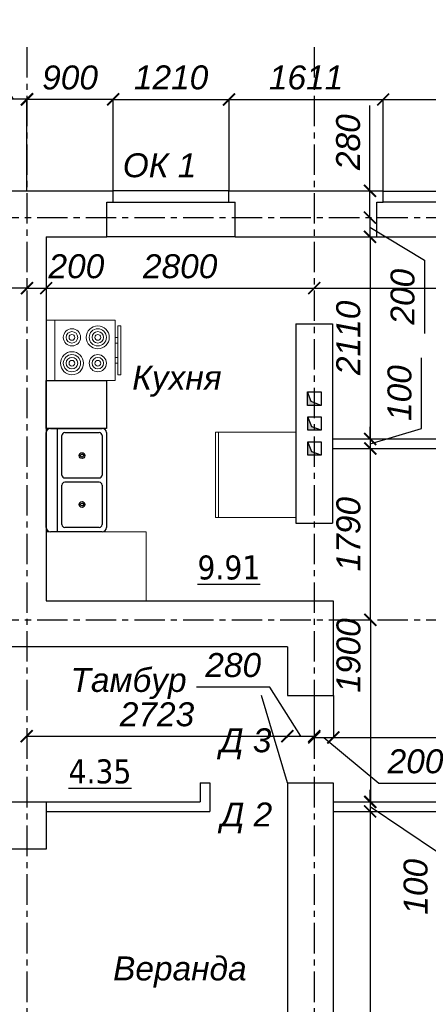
# Model space of a CAD drawing. Header units: millimetres. Extents: x 84778 to 227326, y -44398 to 146312.
# Tile 6 of 67: x 151109 to 155377, y -14072 to -3791. Entities that reach past the tile are written whole.
import ezdxf

# ---------------------------------------------------------------- set-up
doc = ezdxf.new("R2010")
doc.units = ezdxf.units.MM
doc.header["$LTSCALE"] = 10
doc.linetypes.add('CENTER', pattern=[50.8, 31.75, -6.35, 6.35, -6.35])
for name, color, linetype in [('Осевая', 7, 'CENTER'), ('Размерная', 7, 'Continuous'), ('Текст', 7, 'Continuous')]:
    doc.layers.add(name, color=color, linetype=linetype)
doc.layers.add('Основная', color=7, linetype='Continuous', lineweight=30)
doc.layers.add('Тонкая', color=7, linetype='Continuous', lineweight=25)
doc.styles.add('STIL 888', font='ARIALI.TTF')
doc.dimstyles.new('ISO-25$0', dxfattribs={"dimtxt": 250, "dimasz": 125, "dimexe": 1.25, "dimexo": 0.625, "dimgap": 100, "dimtad": 1, "dimdec": 0, "dimtxsty": 'STIL 888', "dimblk": 'ARCHTICK', "dimcen": 2.5, "dimadec": 0, "dimazin": 0, "dimtfac": 1, "dimtdec": 0, "dimtmove": 0, "dimatfit": 3, "dimfxl": 0, "dimarcsym": 0})

# ---------------------------------------------------------------- blocks, each defined once
blk = doc.blocks.new('Sink-double - 36 in top')
for p, q in [((-18, -4), (18, -4)), ((-0.75, -18.5), (-0.75, -6.5)), ((0.75, -6.5), (0.75, -18.5))]:
    blk.add_line(p, q)
for points in [[(-16.5, 0), (16.5, 0)], [(-18, -19.5), (-18, -1.5)], [(18, -1.5), (18, -19.5)], [(-16.5, -18.5), (-16.5, -6.5)], [(-15.5, -5.5), (-1.75, -5.5)], [(1.75, -5.5), (15.5, -5.5)], [(16.5, -6.5), (16.5, -18.5)], [(-1.75, -19.5), (-15.5, -19.5)], [(15.5, -19.5), (1.75, -19.5)], [(16.5, -21), (-16.5, -21)]]:
    blk.add_lwpolyline(points)
for centre, radius in [((-8.5, -12.5), 1), ((-8.5, -12.5), 0.5), ((8.5, -12.5), 1), ((8.5, -12.5), 0.5)]:
    blk.add_circle(centre, radius)
for centre, radius, start, end in [((-16.5, -1.5), 1.5, 90, 180), ((16.5, -1.5), 1.5, 0, 90), ((-15.5, -6.5), 1, 90, 180), ((-1.75, -6.5), 1, 0, 90), ((1.75, -6.5), 1, 90, 180), ((15.5, -6.5), 1, 0, 90), ((-16.5, -19.5), 1.5, 180, 270), ((-15.5, -18.5), 1, 180, 270), ((-1.75, -18.5), 1, 270, 0), ((1.75, -18.5), 1, 180, 270), ((15.5, -18.5), 1, 270, 0), ((16.5, -19.5), 1.5, 270, 0)]:
    blk.add_arc(centre, radius, start, end)
blk = doc.blocks.new('_ArchTick')
at = {"color": 0, "linetype": 'ByBlock', "const_width": 0.15}
blk.add_lwpolyline([(-0.5, -0.5), (0.5, 0.5)], dxfattribs=at)
blk = doc.blocks.new('*D29')
at = {"layer": 'Defpoints', "color": 0, "linetype": 'Continuous', "ltscale": 1000}
for p in [(151185, -4624), (151185, -5578), (152085, -5578)]:
    blk.add_point(p, dxfattribs=at)
at = {"layer": 'Размерная', "color": 0, "linetype": 'Continuous', "lineweight": -2, "ltscale": 1000}
for p, q in [((151185, -5577), (151185, -4623)), ((152085, -4624), (151185, -4624)), ((152085, -5577), (152085, -4623))]:
    blk.add_line(p, q, dxfattribs=at)
at = {"layer": 'Размерная', "color": 0, "linetype": 'Continuous', "lineweight": -2, "ltscale": 1000, "xscale": 125, "yscale": 125, "zscale": 125, "rotation": 180}
blk.add_blockref('_ArchTick', (151185, -4624), dxfattribs=at)
at = {"layer": 'Размерная', "color": 0, "linetype": 'Continuous', "lineweight": -2, "ltscale": 1000, "xscale": 125, "yscale": 125, "zscale": 125}
blk.add_blockref('_ArchTick', (152085, -4624), dxfattribs=at)
at = {"layer": 'Размерная', "color": 0, "linetype": 'Continuous', "ltscale": 1000, "insert": (151635, -4396), "char_height": 250, "attachment_point": 5, "style": 'STIL 888'}
blk.add_mtext('900', dxfattribs=at)
blk = doc.blocks.new('*D30')
at = {"layer": 'Defpoints', "color": 0, "linetype": 'Continuous', "ltscale": 1000}
for p in [(150905, -4621), (150905, -5578), (151185, -5578)]:
    blk.add_point(p, dxfattribs=at)
at = {"layer": 'Размерная', "color": 0, "linetype": 'Continuous', "lineweight": -2, "ltscale": 1000}
for p, q in [((150762, -4183), (149997, -4183)), ((151045, -4621), (150762, -4183)), ((150905, -5577), (150905, -4619)), ((151185, -4621), (150905, -4621)), ((151185, -5577), (151185, -4619))]:
    blk.add_line(p, q, dxfattribs=at)
at = {"layer": 'Размерная', "color": 0, "linetype": 'Continuous', "lineweight": -2, "ltscale": 1000, "xscale": 125, "yscale": 125, "zscale": 125, "rotation": 180}
blk.add_blockref('_ArchTick', (150905, -4621), dxfattribs=at)
at = {"layer": 'Размерная', "color": 0, "linetype": 'Continuous', "lineweight": -2, "ltscale": 1000, "xscale": 125, "yscale": 125, "zscale": 125}
blk.add_blockref('_ArchTick', (151185, -4621), dxfattribs=at)
at = {"layer": 'Размерная', "color": 0, "linetype": 'Continuous', "ltscale": 1000, "insert": (150380, -3955), "char_height": 250, "attachment_point": 5, "style": 'STIL 888'}
blk.add_mtext('280', dxfattribs=at)
blk = doc.blocks.new('*D31')
at = {"layer": 'Defpoints', "color": 0, "linetype": 'Continuous', "ltscale": 1000}
for p in [(153295, -4623), (152085, -5577), (153295, -5577)]:
    blk.add_point(p, dxfattribs=at)
at = {"layer": 'Размерная', "color": 0, "linetype": 'Continuous', "lineweight": -2, "ltscale": 1000}
for p, q in [((152085, -5577), (152085, -4621)), ((152085, -4623), (153295, -4623)), ((153295, -5576), (153295, -4621))]:
    blk.add_line(p, q, dxfattribs=at)
at = {"layer": 'Размерная', "color": 0, "linetype": 'Continuous', "lineweight": -2, "ltscale": 1000, "xscale": 125, "yscale": 125, "zscale": 125, "rotation": 180}
blk.add_blockref('_ArchTick', (152085, -4623), dxfattribs=at)
at = {"layer": 'Размерная', "color": 0, "linetype": 'Continuous', "lineweight": -2, "ltscale": 1000, "xscale": 125, "yscale": 125, "zscale": 125}
blk.add_blockref('_ArchTick', (153295, -4623), dxfattribs=at)
at = {"layer": 'Размерная', "color": 0, "linetype": 'Continuous', "ltscale": 1000, "insert": (152690, -4395), "char_height": 250, "attachment_point": 5, "style": 'STIL 888'}
blk.add_mtext('1210', dxfattribs=at)
blk = doc.blocks.new('*D32')
at = {"layer": 'Defpoints', "color": 0, "linetype": 'Continuous', "ltscale": 1000}
for p in [(154905, -4624), (153295, -5577), (154905, -5578)]:
    blk.add_point(p, dxfattribs=at)
at = {"layer": 'Размерная', "color": 0, "linetype": 'Continuous', "lineweight": -2, "ltscale": 1000}
for p, q in [((153295, -5577), (153295, -4623)), ((153295, -4624), (154905, -4624)), ((154905, -5577), (154905, -4623))]:
    blk.add_line(p, q, dxfattribs=at)
at = {"layer": 'Размерная', "color": 0, "linetype": 'Continuous', "lineweight": -2, "ltscale": 1000, "xscale": 125, "yscale": 125, "zscale": 125, "rotation": 180}
blk.add_blockref('_ArchTick', (153295, -4624), dxfattribs=at)
at = {"layer": 'Размерная', "color": 0, "linetype": 'Continuous', "lineweight": -2, "ltscale": 1000, "xscale": 125, "yscale": 125, "zscale": 125}
blk.add_blockref('_ArchTick', (154905, -4624), dxfattribs=at)
at = {"layer": 'Размерная', "color": 0, "linetype": 'Continuous', "ltscale": 1000, "insert": (154100, -4396), "char_height": 250, "attachment_point": 5, "style": 'STIL 888'}
blk.add_mtext('1611', dxfattribs=at)
blk = doc.blocks.new('*D33')
at = {"layer": 'Defpoints', "color": 0, "linetype": 'Continuous', "ltscale": 1000}
for p in [(157015, -4624), (154905, -5578), (157015, -5578)]:
    blk.add_point(p, dxfattribs=at)
at = {"layer": 'Размерная', "color": 0, "linetype": 'Continuous', "lineweight": -2, "ltscale": 1000}
for p, q in [((154905, -5577), (154905, -4623)), ((154905, -4624), (157015, -4624)), ((157015, -5577), (157015, -4623))]:
    blk.add_line(p, q, dxfattribs=at)
at = {"layer": 'Размерная', "color": 0, "linetype": 'Continuous', "lineweight": -2, "ltscale": 1000, "xscale": 125, "yscale": 125, "zscale": 125, "rotation": 180}
blk.add_blockref('_ArchTick', (154905, -4624), dxfattribs=at)
at = {"layer": 'Размерная', "color": 0, "linetype": 'Continuous', "lineweight": -2, "ltscale": 1000, "xscale": 125, "yscale": 125, "zscale": 125}
blk.add_blockref('_ArchTick', (157015, -4624), dxfattribs=at)
at = {"layer": 'Размерная', "color": 0, "linetype": 'Continuous', "ltscale": 1000, "insert": (155960, -4396), "char_height": 250, "attachment_point": 5, "style": 'STIL 888'}
blk.add_mtext('2110', dxfattribs=at)
blk = doc.blocks.new('*D53')
at = {"layer": 'Defpoints', "color": 0, "linetype": 'Continuous', "ltscale": 1000}
for p in [(150905, -6505), (151185, -6505), (151185, -6594)]:
    blk.add_point(p, dxfattribs=at)
at = {"layer": 'Размерная', "color": 0, "linetype": 'Continuous', "lineweight": -2, "ltscale": 1000}
for p, q in [((150905, -6505), (150905, -6596)), ((151185, -6505), (151185, -6596)), ((150905, -6594), (150014, -6594)), ((151185, -6594), (150905, -6594))]:
    blk.add_line(p, q, dxfattribs=at)
at = {"layer": 'Размерная', "color": 0, "linetype": 'Continuous', "lineweight": -2, "ltscale": 1000, "xscale": 125, "yscale": 125, "zscale": 125, "rotation": 180}
blk.add_blockref('_ArchTick', (150905, -6594), dxfattribs=at)
at = {"layer": 'Размерная', "color": 0, "linetype": 'Continuous', "lineweight": -2, "ltscale": 1000, "xscale": 125, "yscale": 125, "zscale": 125}
blk.add_blockref('_ArchTick', (151185, -6594), dxfattribs=at)
at = {"layer": 'Размерная', "color": 0, "linetype": 'Continuous', "ltscale": 1000, "insert": (150397, -6367), "char_height": 250, "attachment_point": 5, "style": 'STIL 888'}
blk.add_mtext('280', dxfattribs=at)
blk = doc.blocks.new('*D54')
at = {"layer": 'Defpoints', "color": 0, "linetype": 'Continuous', "ltscale": 1000}
for p in [(151185, -6505), (151385, -6594), (151385, -6594)]:
    blk.add_point(p, dxfattribs=at)
at = {"layer": 'Размерная', "color": 0, "linetype": 'Continuous', "lineweight": -2, "ltscale": 1000}
for p, q in [((151185, -6505), (151185, -6596)), ((151185, -6594), (151385, -6594)), ((151385, -6594), (151385, -6593))]:
    blk.add_line(p, q, dxfattribs=at)
at = {"layer": 'Размерная', "color": 0, "linetype": 'Continuous', "lineweight": -2, "ltscale": 1000, "xscale": 125, "yscale": 125, "zscale": 125, "rotation": 180}
blk.add_blockref('_ArchTick', (151185, -6594), dxfattribs=at)
at = {"layer": 'Размерная', "color": 0, "linetype": 'Continuous', "lineweight": -2, "ltscale": 1000, "xscale": 125, "yscale": 125, "zscale": 125}
blk.add_blockref('_ArchTick', (151385, -6594), dxfattribs=at)
at = {"layer": 'Размерная', "color": 0, "linetype": 'Continuous', "ltscale": 1000, "insert": (151701, -6367), "char_height": 250, "attachment_point": 5, "style": 'STIL 888'}
blk.add_mtext('200', dxfattribs=at)
blk = doc.blocks.new('*D55')
at = {"layer": 'Defpoints', "color": 0, "linetype": 'Continuous', "ltscale": 1000}
for p in [(151385, -6594), (154185, -6594), (154185, -6594)]:
    blk.add_point(p, dxfattribs=at)
at = {"layer": 'Размерная', "color": 0, "linetype": 'Continuous', "lineweight": -2, "ltscale": 1000}
for p, q in [((151385, -6594), (151385, -6593)), ((151385, -6594), (154185, -6594)), ((154185, -6594), (154185, -6593))]:
    blk.add_line(p, q, dxfattribs=at)
at = {"layer": 'Размерная', "color": 0, "linetype": 'Continuous', "lineweight": -2, "ltscale": 1000, "xscale": 125, "yscale": 125, "zscale": 125, "rotation": 180}
blk.add_blockref('_ArchTick', (151385, -6594), dxfattribs=at)
at = {"layer": 'Размерная', "color": 0, "linetype": 'Continuous', "lineweight": -2, "ltscale": 1000, "xscale": 125, "yscale": 125, "zscale": 125}
blk.add_blockref('_ArchTick', (154185, -6594), dxfattribs=at)
at = {"layer": 'Размерная', "color": 0, "linetype": 'Continuous', "ltscale": 1000, "insert": (152785, -6367), "char_height": 250, "attachment_point": 5, "style": 'STIL 888'}
blk.add_mtext('2800', dxfattribs=at)
blk = doc.blocks.new('*D56')
at = {"layer": 'Defpoints', "color": 0, "linetype": 'Continuous', "ltscale": 1000}
for p in [(154185, -6594), (158195, -6594), (158195, -6594)]:
    blk.add_point(p, dxfattribs=at)
at = {"layer": 'Размерная', "color": 0, "linetype": 'Continuous', "lineweight": -2, "ltscale": 1000}
for p, q in [((154185, -6594), (154185, -6593)), ((154185, -6594), (158195, -6594)), ((158195, -6594), (158195, -6593))]:
    blk.add_line(p, q, dxfattribs=at)
at = {"layer": 'Размерная', "color": 0, "linetype": 'Continuous', "lineweight": -2, "ltscale": 1000, "xscale": 125, "yscale": 125, "zscale": 125, "rotation": 180}
blk.add_blockref('_ArchTick', (154185, -6594), dxfattribs=at)
at = {"layer": 'Размерная', "color": 0, "linetype": 'Continuous', "lineweight": -2, "ltscale": 1000, "xscale": 125, "yscale": 125, "zscale": 125}
blk.add_blockref('_ArchTick', (158195, -6594), dxfattribs=at)
at = {"layer": 'Размерная', "color": 0, "linetype": 'Continuous', "ltscale": 1000, "insert": (156190, -6367), "char_height": 250, "attachment_point": 5, "style": 'STIL 888'}
blk.add_mtext('4010', dxfattribs=at)
blk = doc.blocks.new('*D62')
at = {"layer": 'Defpoints', "color": 0, "linetype": 'Continuous', "ltscale": 1000}
for p in [(154603, -5578), (154767, -5858), (154767, -5858)]:
    blk.add_point(p, dxfattribs=at)
at = {"layer": 'Размерная', "color": 0, "linetype": 'Continuous', "lineweight": -2, "ltscale": 1000}
for p, q in [((154767, -5578), (154767, -4687)), ((154603, -5578), (154769, -5578)), ((154767, -5858), (154767, -5578)), ((154767, -5858), (154766, -5858))]:
    blk.add_line(p, q, dxfattribs=at)
at = {"layer": 'Размерная', "color": 0, "linetype": 'Continuous', "lineweight": -2, "ltscale": 1000, "xscale": 125, "yscale": 125, "zscale": 125}
for p, rotation in [((154767, -5578), 90), ((154767, -5858), 270)]:
    blk.add_blockref('_ArchTick', p, dxfattribs=dict(at, rotation=rotation))
at = {"layer": 'Размерная', "color": 0, "linetype": 'Continuous', "ltscale": 1000, "insert": (154540, -5070), "char_height": 250, "attachment_point": 5, "rotation": 90, "style": 'STIL 888'}
blk.add_mtext('280', dxfattribs=at)
blk = doc.blocks.new('*D63')
at = {"layer": 'Defpoints', "color": 0, "linetype": 'Continuous', "ltscale": 1000}
for p in [(154767, -5858), (154767, -6058), (154768, -6058)]:
    blk.add_point(p, dxfattribs=at)
at = {"layer": 'Размерная', "color": 0, "linetype": 'Continuous', "lineweight": -2, "ltscale": 1000}
for p, q in [((154767, -5858), (154766, -5858)), ((154767, -5858), (154767, -6058)), ((154767, -5958), (155336, -6302)), ((154767, -6058), (154766, -6058)), ((155336, -6302), (155336, -7067))]:
    blk.add_line(p, q, dxfattribs=at)
at = {"layer": 'Размерная', "color": 0, "linetype": 'Continuous', "lineweight": -2, "ltscale": 1000, "xscale": 125, "yscale": 125, "zscale": 125}
for p, rotation in [((154767, -5858), 90), ((154767, -6058), 270)]:
    blk.add_blockref('_ArchTick', p, dxfattribs=dict(at, rotation=rotation))
at = {"layer": 'Размерная', "color": 0, "linetype": 'Continuous', "ltscale": 1000, "insert": (155109, -6684), "char_height": 250, "attachment_point": 5, "rotation": 90, "style": 'STIL 888'}
blk.add_mtext('200', dxfattribs=at)
blk = doc.blocks.new('*D64')
at = {"layer": 'Defpoints', "color": 0, "linetype": 'Continuous', "ltscale": 1000}
for p in [(154769, -6058), (154375, -8168), (154769, -8168)]:
    blk.add_point(p, dxfattribs=at)
at = {"layer": 'Размерная', "color": 0, "linetype": 'Continuous', "lineweight": -2, "ltscale": 1000}
for p, q in [((154769, -6058), (154768, -6058)), ((154769, -6058), (154769, -8168)), ((154375, -8168), (154770, -8168))]:
    blk.add_line(p, q, dxfattribs=at)
at = {"layer": 'Размерная', "color": 0, "linetype": 'Continuous', "lineweight": -2, "ltscale": 1000, "xscale": 125, "yscale": 125, "zscale": 125}
for p, rotation in [((154769, -6058), 90), ((154769, -8168), 270)]:
    blk.add_blockref('_ArchTick', p, dxfattribs=dict(at, rotation=rotation))
at = {"layer": 'Размерная', "color": 0, "linetype": 'Continuous', "ltscale": 1000, "insert": (154542, -7113), "char_height": 250, "attachment_point": 5, "rotation": 90, "style": 'STIL 888'}
blk.add_mtext('2110', dxfattribs=at)
blk = doc.blocks.new('*D65')
at = {"layer": 'Defpoints', "color": 0, "linetype": 'Continuous', "ltscale": 1000}
for p in [(154375, -8168), (154375, -8268), (154770, -8268)]:
    blk.add_point(p, dxfattribs=at)
at = {"layer": 'Размерная', "color": 0, "linetype": 'Continuous', "lineweight": -2, "ltscale": 1000}
for p, q in [((155305, -8058), (155305, -7323)), ((154770, -8168), (154770, -8043)), ((154770, -8218), (155305, -8058)), ((154375, -8168), (154772, -8168)), ((154770, -8168), (154770, -8268)), ((154770, -8168), (154770, -8268)), ((154375, -8268), (154772, -8268)), ((154770, -8268), (154770, -8393))]:
    blk.add_line(p, q, dxfattribs=at)
at = {"layer": 'Размерная', "color": 0, "linetype": 'Continuous', "lineweight": -2, "ltscale": 1000, "xscale": 125, "yscale": 125, "zscale": 125}
for p, rotation in [((154770, -8168), 270), ((154770, -8268), 90)]:
    blk.add_blockref('_ArchTick', p, dxfattribs=dict(at, rotation=rotation))
at = {"layer": 'Размерная', "color": 0, "linetype": 'Continuous', "ltscale": 1000, "insert": (155077, -7690), "char_height": 250, "attachment_point": 5, "rotation": 90, "style": 'STIL 888'}
blk.add_mtext('100', dxfattribs=at)
blk = doc.blocks.new('*D66')
at = {"layer": 'Defpoints', "color": 0, "linetype": 'Continuous', "ltscale": 1000}
for p in [(154375, -8268), (154603, -10058), (154770, -10058)]:
    blk.add_point(p, dxfattribs=at)
at = {"layer": 'Размерная', "color": 0, "linetype": 'Continuous', "lineweight": -2, "ltscale": 1000}
for p, q in [((154375, -8268), (154772, -8268)), ((154770, -8268), (154770, -10058)), ((154603, -10058), (154772, -10058))]:
    blk.add_line(p, q, dxfattribs=at)
at = {"layer": 'Размерная', "color": 0, "linetype": 'Continuous', "lineweight": -2, "ltscale": 1000, "xscale": 125, "yscale": 125, "zscale": 125}
for p, rotation in [((154770, -8268), 90), ((154770, -10058), 270)]:
    blk.add_blockref('_ArchTick', p, dxfattribs=dict(at, rotation=rotation))
at = {"layer": 'Размерная', "color": 0, "linetype": 'Continuous', "ltscale": 1000, "insert": (154543, -9163), "char_height": 250, "attachment_point": 5, "rotation": 90, "style": 'STIL 888'}
blk.add_mtext('1790', dxfattribs=at)
blk = doc.blocks.new('*D67')
at = {"layer": 'Defpoints', "color": 0, "linetype": 'Continuous', "ltscale": 1000}
for p in [(154772, -10058), (154602, -11958), (154772, -11958)]:
    blk.add_point(p, dxfattribs=at)
at = {"layer": 'Размерная', "color": 0, "linetype": 'Continuous', "lineweight": -2, "ltscale": 1000}
for p, q in [((154771, -10058), (154770, -10058)), ((154772, -10058), (154772, -11958)), ((154603, -11958), (154773, -11958))]:
    blk.add_line(p, q, dxfattribs=at)
at = {"layer": 'Размерная', "color": 0, "linetype": 'Continuous', "lineweight": -2, "ltscale": 1000, "xscale": 125, "yscale": 125, "zscale": 125}
for p, rotation in [((154772, -10058), 90), ((154772, -11958), 270)]:
    blk.add_blockref('_ArchTick', p, dxfattribs=dict(at, rotation=rotation))
at = {"layer": 'Размерная', "color": 0, "linetype": 'Continuous', "ltscale": 1000, "insert": (154544, -10430), "char_height": 250, "attachment_point": 5, "rotation": 90, "style": 'STIL 888'}
blk.add_mtext('1900', dxfattribs=at)
blk = doc.blocks.new('*D68')
at = {"layer": 'Defpoints', "color": 0, "linetype": 'Continuous', "ltscale": 1000}
for p in [(154769, -11958), (154769, -12058), (154769, -12058)]:
    blk.add_point(p, dxfattribs=at)
at = {"layer": 'Размерная', "color": 0, "linetype": 'Continuous', "lineweight": -2, "ltscale": 1000}
for p, q in [((154769, -11958), (154769, -11833)), ((154769, -11958), (154768, -11958)), ((154769, -11958), (154769, -12058)), ((154769, -11958), (154769, -12058)), ((154769, -12008), (155472, -12478)), ((154769, -12058), (154768, -12058)), ((154769, -12058), (154769, -12183)), ((155472, -12478), (155472, -13212))]:
    blk.add_line(p, q, dxfattribs=at)
at = {"layer": 'Размерная', "color": 0, "linetype": 'Continuous', "lineweight": -2, "ltscale": 1000, "xscale": 125, "yscale": 125, "zscale": 125}
for p, rotation in [((154769, -11958), 270), ((154769, -12058), 90)]:
    blk.add_blockref('_ArchTick', p, dxfattribs=dict(at, rotation=rotation))
at = {"layer": 'Размерная', "color": 0, "linetype": 'Continuous', "ltscale": 1000, "insert": (155245, -12845), "char_height": 250, "attachment_point": 5, "rotation": 90, "style": 'STIL 888'}
blk.add_mtext('100', dxfattribs=at)
blk = doc.blocks.new('*D69')
at = {"layer": 'Defpoints', "color": 0, "linetype": 'Continuous', "ltscale": 1000}
for p in [(154769, -12058), (154627, -17358), (154769, -17358)]:
    blk.add_point(p, dxfattribs=at)
at = {"layer": 'Размерная', "color": 0, "linetype": 'Continuous', "lineweight": -2, "ltscale": 1000}
for p, q in [((154769, -12058), (154768, -12058)), ((154769, -12058), (154769, -17358)), ((154628, -17358), (154770, -17358))]:
    blk.add_line(p, q, dxfattribs=at)
at = {"layer": 'Размерная', "color": 0, "linetype": 'Continuous', "lineweight": -2, "ltscale": 1000, "xscale": 125, "yscale": 125, "zscale": 125}
for p, rotation in [((154769, -12058), 90), ((154769, -17358), 270)]:
    blk.add_blockref('_ArchTick', p, dxfattribs=dict(at, rotation=rotation))
at = {"layer": 'Размерная', "color": 0, "linetype": 'Continuous', "ltscale": 1000, "insert": (154542, -14708), "char_height": 250, "attachment_point": 5, "rotation": 90, "style": 'STIL 888'}
blk.add_mtext('5300', dxfattribs=at)
blk = doc.blocks.new('*D106')
at = {"layer": 'Defpoints', "color": 0, "linetype": 'Continuous', "ltscale": 1000}
for p in [(154385, -10848), (154185, -11285), (154385, -11285)]:
    blk.add_point(p, dxfattribs=at)
at = {"layer": 'Размерная', "color": 0, "linetype": 'Continuous', "lineweight": -2, "ltscale": 1000}
for p, q in [((154385, -10848), (154385, -11287)), ((154185, -11285), (154185, -11284)), ((154185, -11285), (154385, -11285)), ((154285, -11285), (154860, -11764)), ((154860, -11764), (155625, -11764))]:
    blk.add_line(p, q, dxfattribs=at)
at = {"layer": 'Размерная', "color": 0, "linetype": 'Continuous', "lineweight": -2, "ltscale": 1000, "xscale": 125, "yscale": 125, "zscale": 125, "rotation": 180}
blk.add_blockref('_ArchTick', (154185, -11285), dxfattribs=at)
at = {"layer": 'Размерная', "color": 0, "linetype": 'Continuous', "lineweight": -2, "ltscale": 1000, "xscale": 125, "yscale": 125, "zscale": 125}
blk.add_blockref('_ArchTick', (154385, -11285), dxfattribs=at)
at = {"layer": 'Размерная', "color": 0, "linetype": 'Continuous', "ltscale": 1000, "insert": (155243, -11536), "char_height": 250, "attachment_point": 5, "style": 'STIL 888'}
blk.add_mtext('200', dxfattribs=at)
blk = doc.blocks.new('*D107')
at = {"layer": 'Defpoints', "color": 0, "linetype": 'Continuous', "ltscale": 1000}
for p in [(154385, -10848), (158195, -11245), (158195, -11285)]:
    blk.add_point(p, dxfattribs=at)
at = {"layer": 'Размерная', "color": 0, "linetype": 'Continuous', "lineweight": -2, "ltscale": 1000}
for p, q in [((154385, -10848), (154385, -11287)), ((154385, -11285), (158195, -11285)), ((158195, -11245), (158195, -11287))]:
    blk.add_line(p, q, dxfattribs=at)
at = {"layer": 'Размерная', "color": 0, "linetype": 'Continuous', "lineweight": -2, "ltscale": 1000, "xscale": 125, "yscale": 125, "zscale": 125, "rotation": 180}
blk.add_blockref('_ArchTick', (154385, -11285), dxfattribs=at)
at = {"layer": 'Размерная', "color": 0, "linetype": 'Continuous', "lineweight": -2, "ltscale": 1000, "xscale": 125, "yscale": 125, "zscale": 125}
blk.add_blockref('_ArchTick', (158195, -11285), dxfattribs=at)
at = {"layer": 'Размерная', "color": 0, "linetype": 'Continuous', "ltscale": 1000, "insert": (156290, -11058), "char_height": 250, "attachment_point": 5, "style": 'STIL 888'}
blk.add_mtext('3810', dxfattribs=at)
blk = doc.blocks.new('*D112')
at = {"layer": 'Defpoints', "color": 0, "linetype": 'Continuous', "ltscale": 1000}
for p in [(151182, -11285), (153905, -11272), (153905, -11285)]:
    blk.add_point(p, dxfattribs=at)
at = {"layer": 'Размерная', "color": 0, "linetype": 'Continuous', "lineweight": -2, "ltscale": 1000}
for p, q in [((151182, -11285), (151182, -11271)), ((151182, -11272), (153905, -11272)), ((153905, -11285), (153905, -11271))]:
    blk.add_line(p, q, dxfattribs=at)
at = {"layer": 'Размерная', "color": 0, "linetype": 'Continuous', "lineweight": -2, "ltscale": 1000, "xscale": 125, "yscale": 125, "zscale": 125, "rotation": 180}
blk.add_blockref('_ArchTick', (151182, -11272), dxfattribs=at)
at = {"layer": 'Размерная', "color": 0, "linetype": 'Continuous', "lineweight": -2, "ltscale": 1000, "xscale": 125, "yscale": 125, "zscale": 125}
blk.add_blockref('_ArchTick', (153905, -11272), dxfattribs=at)
at = {"layer": 'Размерная', "color": 0, "linetype": 'Continuous', "ltscale": 1000, "insert": (152543, -11045), "char_height": 250, "attachment_point": 5, "style": 'STIL 888'}
blk.add_mtext('2723', dxfattribs=at)
blk = doc.blocks.new('*D113')
at = {"layer": 'Defpoints', "color": 0, "linetype": 'Continuous', "ltscale": 1000}
for p in [(154185, -10848), (153905, -11285), (154185, -11272)]:
    blk.add_point(p, dxfattribs=at)
at = {"layer": 'Размерная', "color": 0, "linetype": 'Continuous', "lineweight": -2, "ltscale": 1000}
for p, q in [((153722, -10759), (152957, -10759)), ((154045, -11272), (153722, -10759)), ((154185, -10848), (154185, -11273)), ((153905, -11285), (153905, -11271)), ((153905, -11272), (154185, -11272))]:
    blk.add_line(p, q, dxfattribs=at)
at = {"layer": 'Размерная', "color": 0, "linetype": 'Continuous', "lineweight": -2, "ltscale": 1000, "xscale": 125, "yscale": 125, "zscale": 125, "rotation": 180}
blk.add_blockref('_ArchTick', (153905, -11272), dxfattribs=at)
at = {"layer": 'Размерная', "color": 0, "linetype": 'Continuous', "lineweight": -2, "ltscale": 1000, "xscale": 125, "yscale": 125, "zscale": 125}
blk.add_blockref('_ArchTick', (154185, -11272), dxfattribs=at)
at = {"layer": 'Размерная', "color": 0, "linetype": 'Continuous', "ltscale": 1000, "insert": (153339, -10531), "char_height": 250, "attachment_point": 5, "style": 'STIL 888'}
blk.add_mtext('280', dxfattribs=at)

msp = doc.modelspace()

# ---------------------------------------------------------------- hatches: boundary and pattern name
at = {"layer": 'Тонкая', "ltscale": 50}
h = msp.add_hatch(color=256, dxfattribs=at)
h.paths.add_polyline_path([(154159.6, -8302), (154117, -8198.1), (154117, -8338.1), (154159.6, -8338.1)])
h.paths.add_polyline_path([(154159.6, -8302), (154159.6, -8338.1), (154257, -8338.1)])
h.paths.add_polyline_path([(154117, -7938.1), (154117, -8078.1), (154159.6, -8078.1), (154159.6, -8041.8)])
h.paths.add_polyline_path([(154159.6, -8041.8), (154159.6, -8078.1), (154257, -8078.1)])
h.paths.add_polyline_path([(154159.6, -7779.7), (154152.3, -7776.8), (154115.8, -7678.1), (154115.8, -7818.1), (154159.6, -7818.1)])
h.paths.add_polyline_path([(154159.6, -7779.7), (154159.6, -7818.1), (154255.8, -7818.1)])

# ---------------------------------------------------------------- linework, layer by layer
at = {"layer": 'Осевая'}
for points in [[(151184.6, -4078.1), (151184.6, -20577.7)], [(154184.6, -4078.1), (154184.6, -20577.7)], [(147226.8, -5857.8), (162644.8, -5857.8)], [(147226.8, -10057.8), (162644.8, -10057.8)]]:
    msp.add_lwpolyline(points, dxfattribs=at)
at = {"layer": 'Основная'}
for points in [[(150904.6, -5577.8), (152084.6, -5577.8)], [(153294.6, -5577.8), (154905.4, -5577.8)], [(151384.6, -6057.8), (151384.6, -9857.8)], [(151384.6, -6057.8), (152019.6, -6057.8)], [(153359.6, -6057.8), (154374.6, -6057.8)], [(154374.6, -6057.8), (154840.4, -6057.8)], [(153994.6, -6967.8), (153994.6, -9047.8)], [(153994.6, -6967.8), (154374.6, -6967.8)], [(154374.6, -6967.8), (154374.6, -9047.8)], [(154374.6, -8167.8), (158194.6, -8167.8)], [(154374.6, -8267.8), (158194.6, -8267.8)], [(153994.6, -9047.8), (154374.6, -9047.8)], [(151384.6, -9857.8), (154384.6, -9857.8)], [(154384.6, -9857.8), (154384.6, -10847.8)], [(153904.6, -10337.8), (153904.6, -10847.8)], [(153904.6, -10847.8), (154384.6, -10847.8)], [(152994.6, -11757.8), (152994.6, -11957.8)], [(152994.6, -11757.8), (153094.6, -11757.8)], [(152994.6, -11757.8), (153094.6, -11757.8)], [(153094.6, -11757.8), (153094.6, -12057.8)], [(153904.6, -11757.8), (153904.6, -17837.8)], [(154004.6, -11757.8), (154384.6, -11757.8)], [(154384.6, -11757.8), (154384.6, -17357.8)], [(150904.6, -11957.8), (152994.6, -11957.8)], [(151384.6, -11957.8), (151384.6, -12451)], [(154384.6, -11957.8), (155684.6, -11957.8)], [(151384.6, -12057.8), (153094.6, -12057.8)], [(154384.6, -12057.8), (155684.6, -12057.8)]]:
    msp.add_lwpolyline(points, dxfattribs=at)
at = {"layer": 'Основная', "ltscale": 100}
for points in [[(152084.6, -5697.8), (152084.6, -5577.8)], [(153294.6, -5697.8), (153294.6, -5577.8)], [(154905.4, -5697.8), (154905.4, -5577.8)], [(152019.6, -5697.8), (152084.6, -5697.8)], [(152019.6, -6057.8), (152019.6, -5697.8)], [(153294.6, -5697.8), (153359.6, -5697.8)], [(153359.6, -6057.8), (153359.6, -5697.8)], [(154840.4, -6057.8), (154840.4, -5697.8)], [(154840.4, -5697.8), (154905.4, -5697.8)], [(154115.8, -7818.1), (154115.8, -7678.1), (154255.8, -7678.1), (154255.8, -7818.1), (154115.8, -7818.1)], [(154117, -8078.1), (154117, -7938.1), (154257, -7938.1), (154257, -8078.1), (154117, -8078.1)], [(154117, -8338.1), (154117, -8198.1), (154257, -8198.1), (154257, -8338.1), (154117, -8338.1)], [(153904.6, -11757.8), (154004.6, -11757.8)], [(151384.6, -12451), (151024.6, -12451)]]:
    msp.add_lwpolyline(points, dxfattribs=at)
at = {"layer": 'Основная', "ltscale": 50}
msp.add_lwpolyline([(153904.6, -10337.8), (150904.6, -10337.8)], dxfattribs=at)
at = {"layer": 'Тонкая', "lineweight": 0}
for p, q in [((151474.6, -7557.8), (151474.6, -6927.8)), ((152104.6, -7107.8), (152134.6, -7107.8)), ((152134.6, -7167.8), (152104.6, -7167.8)), ((152134.6, -7317.8), (152104.6, -7317.8)), ((152104.6, -7377.8), (152134.6, -7377.8)), ((153154.6, -8097.3), (153994.6, -8097.3)), ((153154.6, -8987.3), (153154.6, -8097.3)), ((153184.6, -8097.3), (153184.6, -8987.3)), ((153994.6, -8097.3), (153994.6, -8397)), ((153994.6, -8097.3), (153994.6, -8987.3)), ((153994.6, -8987.3), (153154.6, -8987.3)), ((152430.5, -9137.8), (151384.6, -9137.8)), ((152430.5, -9857.8), (152430.5, -9137.8)), ((152584.6, -9857.8), (151384.6, -9857.8))]:
    msp.add_line(p, q, dxfattribs=at)
at = {"layer": 'Тонкая', "ltscale": 100}
for p, q in [((151384.6, -7557.8), (152014.6, -7557.8)), ((151384.6, -8057.8), (151384.6, -7557.8)), ((152014.6, -7557.8), (152014.6, -8057.8)), ((152014.6, -8057.8), (151384.6, -8057.8))]:
    msp.add_line(p, q, dxfattribs=at)
for points in [[(153294.6, -5577.8), (152084.6, -5577.8)], [(152019.6, -5697.8), (153359.6, -5697.8)], [(153359.6, -6057.8), (152019.6, -6057.8)], [(154255.8, -7818.1), (154152.3, -7776.8), (154115.8, -7678.1)], [(154257, -8078.1), (154159.6, -8041.8), (154117, -7938.1)], [(154257, -8338.1), (154159.6, -8302), (154117, -8198.1)], [(151384.6, -9137.8), (151384.6, -9857.8)]]:
    msp.add_lwpolyline(points, dxfattribs=at)
at = {"layer": 'Тонкая', "ltscale": 50}
for points in [[(154905.4, -5582.3), (157015.4, -5582.3)], [(157015.4, -5697.8), (154905.4, -5697.8)], [(154840.4, -6057.8), (157080.4, -6057.8)], [(153904.6, -11757.8), (153635, -10847.8)]]:
    msp.add_lwpolyline(points, dxfattribs=at)
at = {"layer": 'Тонкая', "lineweight": 0}
for points in [[(152104.6, -7557.8), (151384.6, -7557.8), (151384.6, -6927.8), (152104.6, -6927.8)], [(152164.6, -7497.8), (152134.6, -7497.8), (152134.6, -6987.8), (152164.6, -6987.8)]]:
    msp.add_lwpolyline(points, close=True, dxfattribs=at)
for centre, radius in [((151924.6, -7107.8), 120), ((151654.6, -7107.8), 90), ((151654.6, -7107.8), 60), ((151654.6, -7107.8), 30), ((151924.6, -7107.8), 90), ((151924.6, -7107.8), 60), ((151924.6, -7107.8), 30), ((151654.6, -7377.8), 120), ((151654.6, -7377.8), 90), ((151924.6, -7377.8), 90), ((151654.6, -7377.8), 60), ((151654.6, -7377.8), 30), ((151924.6, -7377.8), 60), ((151924.6, -7377.8), 30)]:
    msp.add_circle(centre, radius, dxfattribs=at)

# ---------------------------------------------------------------- block references
at = {"layer": 'Тонкая', "lineweight": 0, "xscale": 29.99999999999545, "yscale": 29.99999999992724, "zscale": 30, "rotation": 90}
msp.add_blockref('Sink-double - 36 in top', (151384.6, -8597.8), dxfattribs=at)

# ---------------------------------------------------------------- texts
at = {"layer": 'Размерная', "linetype": 'Continuous', "char_height": 250, "width": 1163.9, "attachment_point": 1}
for s, insert in [('{\\fTahoma|b0|i0|c204|p32;\\L9.91}', (152965.5, -9385.4)), ('{\\fTahoma|b0|i0|c0|p32;\\L4.35}', (151618.8, -11514.7))]:
    msp.add_mtext(s, dxfattribs=dict(at, insert=insert))
at = {"layer": 'Текст', "ltscale": 50, "style": 'STIL 888'}
for s, p in [('ОК 1', (152185.2, -5435.9)), ('Кухня', (152284.1, -7653.2)), ('Тамбур', (151639.8, -10809.7)), ('Д 3', (153201.2, -11439.9)), ('Д 2', (153209.5, -12214.7)), ('Веранда', (152084.2, -13822.2))]:
    msp.add_text(s, height=250, dxfattribs=at).set_placement(p)

# ---------------------------------------------------------------- dimensions: what is measured, and where the dimension line sits
at = {"layer": 'Размерная', "linetype": 'Continuous', "ltscale": 50}
for base, p1, p2, picture, middle in [((150904.6, -4620.7), (151184.6, -5577.8), (150904.6, -5577.8), '*D30', (150662.4, -4182.7)), ((151384.6, -6594.4), (151184.6, -6504.7), (151384.6, -6594.4), '*D54', (151701.4, -6594.4))]:
    dim = msp.add_linear_dim(base=base, p1=p1, p2=p2, dimstyle='ISO-25$0', override={"dimtmove": 1}, dxfattribs=at)
    dim.commit()
    dim.dimension.update_dxf_attribs({"geometry": picture, "text_midpoint": middle, "dimtype": 160})
for base, p1, p2, picture, middle in [((151184.6, -4623.9), (152084.6, -5577.8), (151184.6, -5577.8), '*D29', (151634.6, -4396.2)), ((153294.6, -4622.6), (152084.6, -5577.2), (153294.6, -5576.6), '*D31', (152689.6, -4395))]:
    dim = msp.add_linear_dim(base=base, p1=p1, p2=p2, dimstyle='ISO-25$0', dxfattribs=at)
    dim.commit()
    dim.dimension.update_dxf_attribs({"geometry": picture, "text_midpoint": middle})
for base, p1, p2, picture, middle in [((154905.4, -4623.9), (153294.6, -5577.2), (154905.4, -5577.8), '*D32', (154100, -4396.2)), ((157015.4, -4623.9), (154905.4, -5577.8), (157015.4, -5577.8), '*D33', (155960.4, -4396.2)), ((154184.6, -6594.4), (151384.6, -6594.4), (154184.6, -6594.4), '*D55', (152784.6, -6366.7)), ((158194.6, -6594.4), (154184.6, -6594.4), (158194.6, -6594.4), '*D56', (156189.6, -6366.8))]:
    dim = msp.add_linear_dim(base=base, p1=p1, p2=p2, dimstyle='ISO-25$0', override={"dimtmove": 1}, dxfattribs=at)
    dim.commit()
    dim.dimension.update_dxf_attribs({"geometry": picture, "text_midpoint": middle})
dim = msp.add_linear_dim(base=(154767.4, -5857.8), p1=(154602.6, -5577.8), p2=(154767.4, -5857.8), angle=90, dimstyle='ISO-25$0', dxfattribs=at)
dim.commit()
dim.dimension.update_dxf_attribs({"geometry": '*D62', "text_midpoint": (154767.4, -5070.1), "dimtype": 160})
for base, p1, p2, picture, middle in [((154767.4, -6057.8), (154767.4, -5857.8), (154768, -6057.8), '*D63', (155336.2, -6401.7)), ((154771.7, -11957.8), (154771.7, -10057.8), (154602.2, -11957.8), '*D67', (154771.7, -10430.1)), ((154769.2, -12057.8), (154769.2, -11957.8), (154769.2, -12057.8), '*D68', (155472.2, -12577.6))]:
    dim = msp.add_linear_dim(base=base, p1=p1, p2=p2, angle=90, dimstyle='ISO-25$0', override={"dimtmove": 1}, dxfattribs=at)
    dim.commit()
    dim.dimension.update_dxf_attribs({"geometry": picture, "text_midpoint": middle, "dimtype": 160})
for base, p1, p2, picture, middle in [((154769.2, -8167.8), (154769.2, -6057.8), (154374.6, -8167.8), '*D64', (154541.6, -7112.8)), ((154770.5, -8267.8), (154374.6, -8167.8), (154374.6, -8267.8), '*D65', (155077, -7957.6)), ((154770.5, -10057.8), (154374.6, -8267.8), (154602.6, -10057.8), '*D66', (154542.9, -9162.8)), ((154769.2, -17357.8), (154769.2, -12057.8), (154627.1, -17357.8), '*D69', (154541.6, -14707.8))]:
    dim = msp.add_linear_dim(base=base, p1=p1, p2=p2, angle=90, dimstyle='ISO-25$0', override={"dimtmove": 1}, dxfattribs=at)
    dim.commit()
    dim.dimension.update_dxf_attribs({"geometry": picture, "text_midpoint": middle})
dim = msp.add_linear_dim(base=(151184.6, -6594.4), p1=(150904.6, -6504.7), p2=(151184.6, -6504.7), dimstyle='ISO-25$0', dxfattribs=at)
dim.commit()
dim.dimension.update_dxf_attribs({"geometry": '*D53', "text_midpoint": (150396.9, -6594.4), "dimtype": 160})
at = {"layer": 'Размерная', "linetype": 'Continuous', "ltscale": 1000}
for base, p1, p2, picture, middle in [((154184.6, -11272.2), (153904.6, -11285.5), (154184.6, -10847.8), '*D113', (153622.2, -10759.2)), ((154384.6, -11285.5), (154184.6, -11285.5), (154384.6, -10847.8), '*D106', (154959.9, -11764))]:
    dim = msp.add_linear_dim(base=base, p1=p1, p2=p2, dimstyle='ISO-25$0', override={"dimtmove": 1}, dxfattribs=at)
    dim.commit()
    dim.dimension.update_dxf_attribs({"geometry": picture, "text_midpoint": middle, "dimtype": 160})
dim = msp.add_linear_dim(base=(153904.6, -11272.2), p1=(151182, -11285.5), p2=(153904.6, -11285.5), dimstyle='ISO-25$0', dxfattribs=at)
dim.commit()
dim.dimension.update_dxf_attribs({"geometry": '*D112', "text_midpoint": (152543.3, -11044.5)})
dim = msp.add_linear_dim(base=(158194.6, -11285.5), p1=(154384.6, -10847.8), p2=(158194.6, -11244.7), dimstyle='ISO-25$0', override={"dimtmove": 1}, dxfattribs=at)
dim.commit()
dim.dimension.update_dxf_attribs({"geometry": '*D107', "text_midpoint": (156289.6, -11057.8)})

doc.saveas('drawing.dxf')
